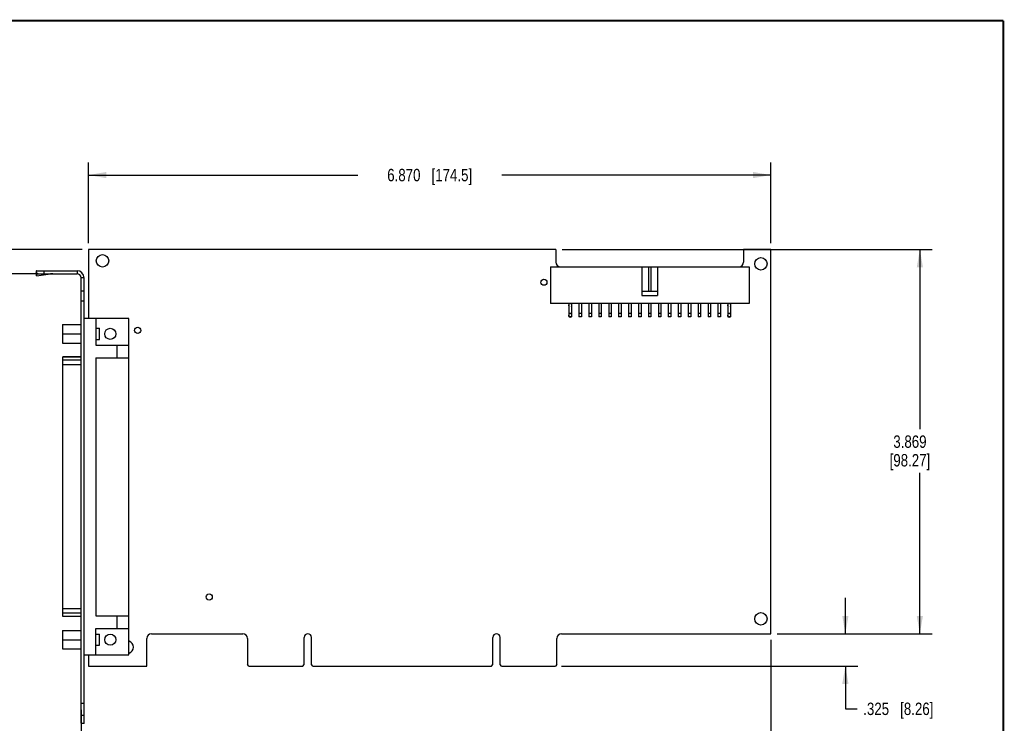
# Model space of a CAD drawing. Header units: inches. Extents: x 0.2 to 16.8, y 0.1 to 10.8.
# Tile 11 of 11: x 6.8 to 16.8, y 3.7 to 10.8. Entities that reach past the tile are written whole.
import ezdxf

# ---------------------------------------------------------------- set-up
doc = ezdxf.new("R2010")
doc.units = ezdxf.units.IN
doc.header["$LTSCALE"] = 0.935
doc.header["$MEASUREMENT"] = 0
doc.layers.get('0').update_dxf_attribs({"linetype": 'CONTINUOUS'})
doc.layers.add('BRACKET', color=7, linetype='CONTINUOUS')
doc.layers.add('DIMENSIONS', color=7, linetype='CONTINUOUS')
doc.styles.get("Standard").update_dxf_attribs({"font": 'txt', "width": 0.8})
doc.dimstyles.new('DIMSTYLE_1', dxfattribs={"dimtxt": 0.125, "dimasz": 0.18, "dimexe": 0.125, "dimexo": 0.0625, "dimgap": 0.0625, "dimtad": 0, "dimtih": 1, "dimtoh": 1, "dimdec": 3, "dimzin": 4, "dimdsep": 46, "dimtxsty": 'STANDARD', "dimblk": '_FILLED', "dimblk1": '_FILLED', "dimblk2": '_FILLED', "dimcen": 0.09, "dimadec": 0, "dimazin": 0, "dimtp": 0.005, "dimtm": 0.005, "dimtfac": 1, "dimtdec": 3, "dimtofl": 0, "dimtmove": 0, "dimatfit": 3, "dimldrblk": '_FILLED', "dimfxl": 1, "dimtolj": 1, "dimtzin": 4, "dimarcsym": 0})

# ---------------------------------------------------------------- blocks, each defined once
blk = doc.blocks.new('_FILLED')
at = {"color": 0, "linetype": 'BYBLOCK'}
blk.add_solid([(0, 0), (-1, 0.174), (-1, -0.174)], dxfattribs=at)
blk = doc.blocks.new('*D8')
at = {"layer": 'DIMENSIONS', "color": 2, "linetype": 'CONTINUOUS'}
for p, q in [((5.5148, 8.454), (5.5148, 8.8411)), ((5.5148, 8.8411), (5.6323, 8.8411)), ((7.4773, 8.454), (5.3898, 8.454)), ((7.0323, 8.2101), (5.3898, 8.2101)), ((5.5148, 8.2101), (5.5148, 7.8501))]:
    blk.add_line(p, q, dxfattribs=at)
at = {"layer": 'DIMENSIONS', "color": 2, "linetype": 'CONTINUOUS', "xscale": 0.18, "yscale": 0.18, "zscale": 0.18}
for p, rotation in [((5.5148, 8.454), 270), ((5.5148, 8.2101), 90)]:
    blk.add_blockref('_FILLED', p, dxfattribs=dict(at, rotation=rotation))
at = {"layer": 'DIMENSIONS', "color": 2, "linetype": 'CONTINUOUS', "insert": (5.6948, 8.9036), "char_height": 0.125, "width": 1.025, "attachment_point": 1, "line_spacing_factor": 0.9}
blk.add_mtext('.244{\\Ftxt.shx;\\W1.000000;\\H0.125000; }[6.2]', dxfattribs=at)
blk = doc.blocks.new('*D9')
at = {"layer": 'DIMENSIONS', "color": 2, "linetype": 'CONTINUOUS'}
for p, q in [((7.0323, 8.2101), (6.1398, 8.2101)), ((6.2648, 8.2101), (6.2648, 5.9739)), ((6.2648, 3.4877), (6.2648, 5.5364)), ((7.3851, 3.4877), (6.1398, 3.4877))]:
    blk.add_line(p, q, dxfattribs=at)
at = {"layer": 'DIMENSIONS', "color": 2, "linetype": 'CONTINUOUS', "xscale": 0.18, "yscale": 0.18, "zscale": 0.18}
for p, rotation in [((6.2648, 8.2101), 90), ((6.2648, 3.4877), 270)]:
    blk.add_blockref('_FILLED', p, dxfattribs=dict(at, rotation=rotation))
at = {"layer": 'DIMENSIONS', "color": 2, "linetype": 'CONTINUOUS', "insert": (6.1148, 5.9114), "char_height": 0.125, "width": 0.8, "attachment_point": 2, "line_spacing_factor": 0.9}
blk.add_mtext('4.722\\P[119.95]', dxfattribs=at)
blk = doc.blocks.new('*D10')
at = {"layer": 'DIMENSIONS', "color": 2, "linetype": 'CONTINUOUS'}
for p, q in [((14.4098, 4.5225), (14.4098, 2.635)), ((7.4648, 3.8187), (7.4648, 2.635)), ((7.4648, 2.76), (10.2123, 2.76)), ((14.4098, 2.76), (11.6623, 2.76))]:
    blk.add_line(p, q, dxfattribs=at)
at = {"layer": 'DIMENSIONS', "color": 2, "linetype": 'CONTINUOUS', "xscale": 0.18, "yscale": 0.18, "zscale": 0.18, "rotation": 180}
blk.add_blockref('_FILLED', (7.4648, 2.76), dxfattribs=at)
at = {"layer": 'DIMENSIONS', "color": 2, "linetype": 'CONTINUOUS', "xscale": 0.18, "yscale": 0.18, "zscale": 0.18}
blk.add_blockref('_FILLED', (14.4098, 2.76), dxfattribs=at)
at = {"layer": 'DIMENSIONS', "color": 2, "linetype": 'CONTINUOUS', "insert": (10.9373, 2.8225), "char_height": 0.125, "width": 1.325, "attachment_point": 2, "line_spacing_factor": 0.9}
blk.add_mtext('6.945{\\Ftxt.shx;\\W1.000000;\\H0.125000; }[176.4]', dxfattribs=at)
blk = doc.blocks.new('*D11')
at = {"layer": 'DIMENSIONS', "color": 2, "linetype": 'CONTINUOUS'}
for p, q in [((15.1598, 4.585), (15.1598, 4.945)), ((14.4723, 4.585), (15.2848, 4.585)), ((12.3033, 4.26), (15.2848, 4.26)), ((15.1598, 4.26), (15.1598, 3.8289)), ((15.1598, 3.8289), (15.2773, 3.8289))]:
    blk.add_line(p, q, dxfattribs=at)
at = {"layer": 'DIMENSIONS', "color": 2, "linetype": 'CONTINUOUS', "xscale": 0.18, "yscale": 0.18, "zscale": 0.18}
for p, rotation in [((15.1598, 4.585), 270), ((15.1598, 4.26), 90)]:
    blk.add_blockref('_FILLED', p, dxfattribs=dict(at, rotation=rotation))
at = {"layer": 'DIMENSIONS', "color": 2, "linetype": 'CONTINUOUS', "insert": (15.3398, 3.8914), "char_height": 0.125, "width": 1.125, "attachment_point": 1, "line_spacing_factor": 0.9}
blk.add_mtext('.325{\\Ftxt.shx;\\W1.000000;\\H0.125000; }[8.26]', dxfattribs=at)
blk = doc.blocks.new('*D12')
at = {"layer": 'DIMENSIONS', "color": 2, "linetype": 'CONTINUOUS'}
for p, q in [((12.3073, 8.454), (16.0348, 8.454)), ((15.9098, 8.454), (15.9098, 6.6445)), ((15.9098, 4.585), (15.9098, 6.207)), ((14.4723, 4.585), (16.0348, 4.585))]:
    blk.add_line(p, q, dxfattribs=at)
at = {"layer": 'DIMENSIONS', "color": 2, "linetype": 'CONTINUOUS', "xscale": 0.18, "yscale": 0.18, "zscale": 0.18}
for p, rotation in [((15.9098, 8.454), 90), ((15.9098, 4.585), 270)]:
    blk.add_blockref('_FILLED', p, dxfattribs=dict(at, rotation=rotation))
at = {"layer": 'DIMENSIONS', "color": 2, "linetype": 'CONTINUOUS', "insert": (15.8098, 6.582), "char_height": 0.125, "width": 0.7, "attachment_point": 2, "line_spacing_factor": 0.9}
blk.add_mtext('3.869\\P[98.27]', dxfattribs=at)
blk = doc.blocks.new('*D13')
at = {"layer": 'DIMENSIONS', "color": 2, "linetype": 'CONTINUOUS'}
for p, q in [((7.5398, 8.5165), (7.5398, 9.329)), ((14.4098, 8.5165), (14.4098, 9.329)), ((7.5398, 9.204), (10.2498, 9.204)), ((14.4098, 9.204), (11.6998, 9.204))]:
    blk.add_line(p, q, dxfattribs=at)
at = {"layer": 'DIMENSIONS', "color": 2, "linetype": 'CONTINUOUS', "xscale": 0.18, "yscale": 0.18, "zscale": 0.18, "rotation": 180}
blk.add_blockref('_FILLED', (7.5398, 9.204), dxfattribs=at)
at = {"layer": 'DIMENSIONS', "color": 2, "linetype": 'CONTINUOUS', "xscale": 0.18, "yscale": 0.18, "zscale": 0.18}
blk.add_blockref('_FILLED', (14.4098, 9.204), dxfattribs=at)
at = {"layer": 'DIMENSIONS', "color": 2, "linetype": 'CONTINUOUS', "insert": (10.9748, 9.2665), "char_height": 0.125, "width": 1.325, "attachment_point": 2, "line_spacing_factor": 0.9}
blk.add_mtext('6.870{\\Ftxt.shx;\\W1.000000;\\H0.125000; }[174.5]', dxfattribs=at)

msp = doc.modelspace()

# ---------------------------------------------------------------- linework, layer by layer
at = {"color": 7, "linetype": 'CONTINUOUS'}
for p, q in [((7.5398, 8.454), (7.5398, 7.758)), ((12.2448, 8.454), (7.5398, 8.454)), ((12.2448, 8.454), (12.2448, 8.327)), ((14.4098, 8.454), (14.1348, 8.454)), ((14.1348, 8.454), (14.1348, 8.327)), ((14.4098, 4.585), (14.4098, 8.454)), ((12.1898, 8.28), (12.1898, 7.91)), ((12.1898, 8.28), (14.1898, 8.28)), ((13.1098, 8.28), (13.1098, 7.99)), ((13.1773, 8.28), (13.1773, 8.03)), ((13.2023, 8.28), (13.2023, 8.03)), ((13.2698, 8.28), (13.2698, 7.99)), ((14.1898, 8.28), (14.1898, 7.91)), ((13.2698, 8.03), (13.1098, 8.03)), ((13.1098, 7.99), (13.2698, 7.99)), ((14.1898, 7.91), (12.1898, 7.91)), ((12.3773, 7.91), (12.3773, 7.7775)), ((12.4023, 7.91), (12.4023, 7.7775)), ((12.4773, 7.91), (12.4773, 7.7775)), ((12.5023, 7.91), (12.5023, 7.7775)), ((12.5773, 7.91), (12.5773, 7.7775)), ((12.6023, 7.91), (12.6023, 7.7775)), ((12.6773, 7.91), (12.6773, 7.7775)), ((12.7023, 7.91), (12.7023, 7.7775)), ((12.7773, 7.91), (12.7773, 7.7775)), ((12.8023, 7.91), (12.8023, 7.7775)), ((12.8773, 7.91), (12.8773, 7.7775)), ((12.9023, 7.91), (12.9023, 7.7775)), ((12.9773, 7.91), (12.9773, 7.7775)), ((13.0023, 7.91), (13.0023, 7.7775)), ((13.0773, 7.91), (13.0773, 7.7775)), ((13.1023, 7.91), (13.1023, 7.7775)), ((13.1773, 7.91), (13.1773, 7.7775)), ((13.2023, 7.91), (13.2023, 7.7775)), ((13.2773, 7.91), (13.2773, 7.7775)), ((13.3023, 7.91), (13.3023, 7.7775)), ((13.3773, 7.91), (13.3773, 7.7775)), ((13.4023, 7.91), (13.4023, 7.7775)), ((13.4773, 7.91), (13.4773, 7.7775)), ((13.5023, 7.91), (13.5023, 7.7775)), ((13.5773, 7.91), (13.5773, 7.7775)), ((13.6023, 7.91), (13.6023, 7.7775)), ((13.6773, 7.91), (13.6773, 7.7775)), ((13.7023, 7.91), (13.7023, 7.7775)), ((13.7773, 7.91), (13.7773, 7.7775)), ((13.8023, 7.91), (13.8023, 7.7775)), ((13.8773, 7.91), (13.8773, 7.7775)), ((13.9023, 7.91), (13.9023, 7.7775)), ((13.9773, 7.91), (13.9773, 7.7775)), ((14.0023, 7.91), (14.0023, 7.7775)), ((7.9475, 7.758), (7.4948, 7.758)), ((7.6129, 7.758), (7.6129, 7.4911)), ((7.9475, 4.3722), (7.9475, 7.758)), ((12.4023, 7.81), (12.3773, 7.81)), ((12.4023, 7.7775), (12.3773, 7.7775)), ((12.5023, 7.81), (12.4773, 7.81)), ((12.5023, 7.7775), (12.4773, 7.7775)), ((12.6023, 7.81), (12.5773, 7.81)), ((12.6023, 7.7775), (12.5773, 7.7775)), ((12.7023, 7.81), (12.6773, 7.81)), ((12.7023, 7.7775), (12.6773, 7.7775)), ((12.8023, 7.81), (12.7773, 7.81)), ((12.8023, 7.7775), (12.7773, 7.7775)), ((12.9023, 7.81), (12.8773, 7.81)), ((12.9023, 7.7775), (12.8773, 7.7775)), ((13.0023, 7.81), (12.9773, 7.81)), ((13.0023, 7.7775), (12.9773, 7.7775)), ((13.1023, 7.81), (13.0773, 7.81)), ((13.1023, 7.7775), (13.0773, 7.7775)), ((13.2023, 7.81), (13.1773, 7.81)), ((13.2023, 7.7775), (13.1773, 7.7775)), ((13.3023, 7.81), (13.2773, 7.81)), ((13.3023, 7.7775), (13.2773, 7.7775)), ((13.4023, 7.81), (13.3773, 7.81)), ((13.4023, 7.7775), (13.3773, 7.7775)), ((13.5023, 7.81), (13.4773, 7.81)), ((13.5023, 7.7775), (13.4773, 7.7775)), ((13.6023, 7.81), (13.5773, 7.81)), ((13.6023, 7.7775), (13.5773, 7.7775)), ((13.7023, 7.81), (13.6773, 7.81)), ((13.7023, 7.7775), (13.6773, 7.7775)), ((13.8023, 7.81), (13.7773, 7.81)), ((13.8023, 7.7775), (13.7773, 7.7775)), ((13.9023, 7.81), (13.8773, 7.81)), ((13.9023, 7.7775), (13.8773, 7.7775)), ((14.0023, 7.81), (13.9773, 7.81)), ((14.0023, 7.7775), (13.9773, 7.7775)), ((7.2773, 7.6988), (7.2773, 7.5113)), ((7.2773, 7.6988), (7.4648, 7.6988)), ((7.6129, 7.661), (7.6518, 7.661)), ((7.6518, 7.549), (7.6518, 7.661)), ((7.2773, 7.605), (7.4648, 7.605)), ((7.6129, 7.549), (7.6518, 7.549)), ((7.2773, 7.5113), (7.4648, 7.5113)), ((7.6129, 7.4911), (7.9475, 7.4911)), ((7.8294, 7.3643), (7.8294, 7.4911)), ((7.2822, 4.757), (7.2822, 7.3731)), ((7.4648, 7.3731), (7.2822, 7.3731)), ((7.4648, 7.3715), (7.2822, 7.3715)), ((7.4648, 7.3388), (7.2822, 7.3388)), ((7.6129, 7.3643), (7.6129, 4.7659)), ((7.6129, 7.3643), (7.9475, 7.3643)), ((7.4648, 7.2932), (7.2822, 7.2932)), ((7.4648, 4.8369), (7.2822, 4.8369)), ((7.4648, 4.7913), (7.2822, 4.7913)), ((7.4648, 4.7586), (7.2822, 4.7586)), ((7.6129, 4.7659), (7.9475, 4.7659)), ((7.8294, 4.6391), (7.8294, 4.7659)), ((7.4648, 4.757), (7.2822, 4.757)), ((7.2773, 4.6189), (7.2773, 4.4314)), ((7.2773, 4.6189), (7.4648, 4.6189)), ((7.6129, 4.3722), (7.6129, 4.6391)), ((7.6129, 4.6391), (7.9475, 4.6391)), ((7.6129, 4.5811), (7.6518, 4.5811)), ((7.6518, 4.4691), (7.6518, 4.5811)), ((8.1728, 4.585), (9.0928, 4.585)), ((12.3028, 4.585), (14.4098, 4.585)), ((7.2773, 4.5251), (7.4648, 4.5251)), ((7.6129, 4.4691), (7.6518, 4.4691)), ((8.1258, 4.26), (8.1258, 4.538)), ((9.1398, 4.538), (9.1398, 4.275)), ((9.7113, 4.275), (9.7113, 4.5485)), ((9.7843, 4.275), (9.7843, 4.5485)), ((11.6113, 4.275), (11.6113, 4.5485)), ((11.6843, 4.275), (11.6843, 4.5485)), ((12.2558, 4.275), (12.2558, 4.538)), ((7.2773, 4.4314), (7.4648, 4.4314)), ((7.4948, 4.3722), (7.9475, 4.3722)), ((7.5398, 4.3722), (7.5398, 4.26)), ((9.1548, 4.26), (9.1398, 4.275)), ((9.6963, 4.26), (9.7113, 4.275)), ((9.7993, 4.26), (9.7843, 4.275)), ((11.5963, 4.26), (11.6113, 4.275)), ((11.6993, 4.26), (11.6843, 4.275)), ((12.2558, 4.275), (12.2408, 4.26)), ((7.5398, 4.26), (8.1258, 4.26)), ((9.1548, 4.26), (9.6963, 4.26)), ((9.7993, 4.26), (11.5963, 4.26)), ((11.6993, 4.26), (12.2408, 4.26))]:
    msp.add_line(p, q, dxfattribs=at)
at = {"color": 7, "linetype": 'CONTINUOUS', "const_width": 0.02}
for points in [[(16.75, 10.7586), (0.25, 10.7586)], [(16.75, 0.2586), (16.75, 10.7586)]]:
    msp.add_lwpolyline(points, dxfattribs=at)
at = {"color": 7, "linetype": 'CONTINUOUS'}
for centre, radius in [((7.6808, 8.34), 0.0625), ((14.3098, 8.31), 0.0625), ((12.1248, 8.125), 0.031), ((7.7588, 7.605), 0.056), ((8.0348, 7.64), 0.031), ((8.7548, 4.955), 0.031), ((14.3098, 4.735), 0.0625), ((7.7588, 4.5251), 0.056)]:
    msp.add_circle(centre, radius, dxfattribs=at)
for centre, radius, start, end in [((12.2918, 8.327), 0.047, 180, 270), ((14.0878, 8.327), 0.047, 270, 360), ((12.3898, 7.89), 0.0175, 136.91881, 223.08119), ((12.3898, 7.89), 0.0175, 316.91881, 43.08119), ((13.9898, 7.89), 0.0175, 136.91881, 223.08119), ((13.9898, 7.89), 0.0175, 316.91881, 43.08119), ((12.3898, 7.79), 0.0175, 136.91881, 223.08119), ((12.3898, 7.79), 0.0175, 226.5201, 313.4799), ((12.3898, 7.79), 0.0175, 316.91881, 43.08119), ((13.9898, 7.79), 0.0175, 136.91881, 223.08119), ((13.9898, 7.79), 0.0175, 226.5201, 313.4799), ((13.9898, 7.79), 0.0175, 316.91881, 43.08119), ((8.1728, 4.538), 0.047, 90, 180), ((9.0928, 4.538), 0.047, 0, 90), ((9.7478, 4.5485), 0.0365, 0, 180), ((11.6478, 4.5485), 0.0365, 0, 180), ((12.3028, 4.538), 0.047, 90, 180), ((7.9298, 4.45), 0.0625, 286.76218, 73.23782)]:
    msp.add_arc(centre, radius, start, end, dxfattribs=at)
at = {"layer": 'BRACKET', "color": 7, "linetype": 'CONTINUOUS'}
for p, q in [((7.0122, 8.2379), (7.0134, 8.2195)), ((7.0122, 8.2379), (7.0148, 8.2186)), ((7.0148, 8.2101), (7.0148, 8.2401)), ((7.0148, 8.2401), (7.4248, 8.2401)), ((7.0948, 8.2101), (7.0948, 8.2401)), ((7.4248, 8.2401), (7.4248, 8.2101)), ((7.0173, 8.1905), (7.0134, 8.2195)), ((7.4948, 8.1701), (7.4648, 8.1701)), ((7.4948, 3.6861), (7.4948, 8.1701)), ((7.4948, 8.0331), (7.4648, 8.0331)), ((7.4948, 7.9331), (7.4648, 7.9331)), ((7.4948, 3.8812), (7.4648, 3.8812)), ((7.4948, 3.7601), (7.4648, 3.7601)), ((7.4648, 3.6861), (7.4948, 3.6861))]:
    msp.add_line(p, q, dxfattribs=at)
at = {"layer": 'BRACKET', "color": 3, "linetype": 'CONTINUOUS'}
for p, q in [((7.0148, 8.2101), (7.4248, 8.2101)), ((7.0161, 8.2089), (7.0173, 8.1905)), ((7.0161, 8.2089), (7.1578, 8.2089)), ((7.0173, 8.1905), (7.1578, 8.2089)), ((7.4648, 3.6861), (7.4648, 8.1701))]:
    msp.add_line(p, q, dxfattribs=at)
at = {"layer": 'BRACKET', "color": 7, "linetype": 'CONTINUOUS'}
for centre, radius, start, end in [((7.4248, 8.1701), 0.07, 0, 90), ((7.4298, 3.6861), 0.065, 355, 360)]:
    msp.add_arc(centre, radius, start, end, dxfattribs=at)
at = {"layer": 'BRACKET', "color": 3, "linetype": 'CONTINUOUS'}
for centre, radius, start, end in [((7.1799, 8.0048), 0.2052, 90.01921, 96.1799), ((7.4248, 8.1701), 0.04, 0, 90), ((7.4298, 3.6861), 0.035, 355, 360)]:
    msp.add_arc(centre, radius, start, end, dxfattribs=at)
at = {"layer": 'BRACKET', "color": 7, "linetype": 'CONTINUOUS'}
msp.add_open_spline([(7.0148, 8.2401), (7.0146, 8.2401), (7.0141, 8.24), (7.0134, 8.2395), (7.0128, 8.2388), (7.0124, 8.2382), (7.0122, 8.2379)], degree=3, knots=[0, 0, 0, 0, 0.192214, 0.411904, 0.677707, 1, 1, 1, 1], dxfattribs=at)
at = {"layer": 'BRACKET', "color": 3, "linetype": 'CONTINUOUS'}
msp.add_open_spline([(7.0148, 8.2101), (7.0149, 8.2101), (7.0151, 8.21), (7.0155, 8.2098), (7.0158, 8.2094), (7.016, 8.2091), (7.0161, 8.2089)], degree=3, knots=[0, 0, 0, 0, 0.175984, 0.388741, 0.659972, 1, 1, 1, 1], dxfattribs=at)

# ---------------------------------------------------------------- dimensions: what is measured, and where the dimension line sits
at = {"layer": 'DIMENSIONS', "color": 2, "linetype": 'CONTINUOUS'}
for base, p1, p2, picture, middle in [((14.4098, 9.204), (7.5398, 8.454), (14.4098, 8.454), '*D13', (10.9748, 9.204)), ((14.4098, 2.76), (7.4648, 3.8812), (14.4098, 4.585), '*D10', (10.9373, 2.76))]:
    dim = msp.add_linear_dim(base=base, p1=p1, p2=p2, dimstyle='DIMSTYLE_1', dxfattribs=at)
    dim.commit()
    dim.dimension.update_dxf_attribs({"geometry": picture, "text_midpoint": middle, "dimtype": 160})
for base, p1, p2, angle, picture, middle in [((5.5148, 8.2101), (7.5398, 8.454), (7.0948, 8.2101), 270, '*D8', (6.2073, 8.8411)), ((15.9098, 8.454), (14.4098, 4.585), (12.2448, 8.454), 90, '*D12', (15.9098, 6.4258)), ((6.2648, 3.4877), (7.0948, 8.2101), (7.4476, 3.4877), 270, '*D9', (6.2648, 5.7551)), ((15.1598, 4.585), (12.2408, 4.26), (14.4098, 4.585), 90, '*D11', (15.9023, 3.8289))]:
    dim = msp.add_linear_dim(base=base, p1=p1, p2=p2, angle=angle, dimstyle='DIMSTYLE_1', dxfattribs=at)
    dim.commit()
    dim.dimension.update_dxf_attribs({"geometry": picture, "text_midpoint": middle, "dimtype": 160})

doc.saveas('drawing.dxf')
